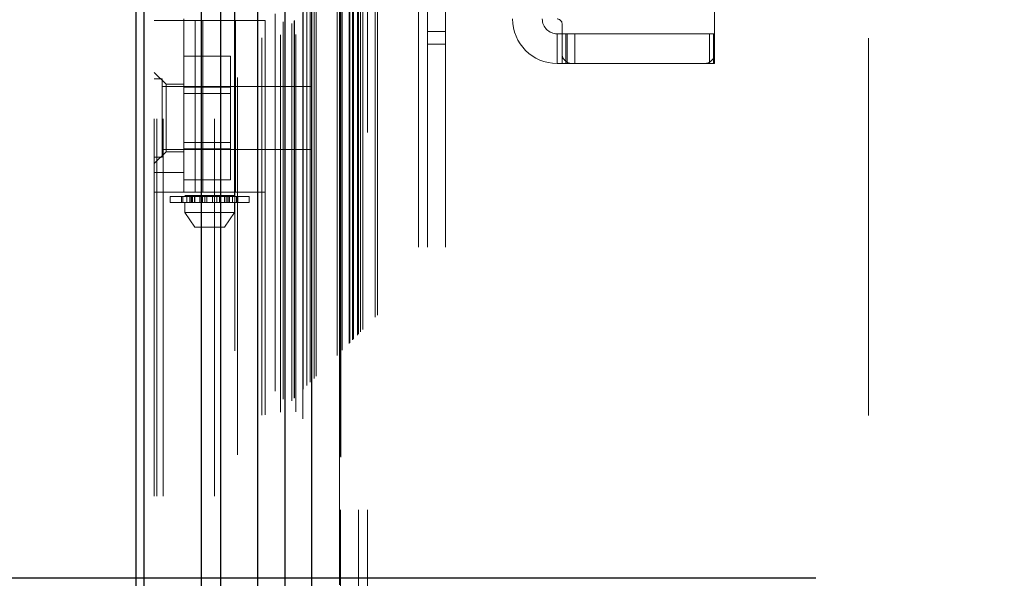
# Model space of a CAD drawing. Header units: inches. Extents: x 0.2 to 10.8, y 0.2 to 8.2.
# Tile 58 of 146: x 2.992 to 3.253, y 3.346 to 3.494. Entities that reach past the tile are written whole.
import ezdxf

# ---------------------------------------------------------------- set-up
doc = ezdxf.new("R2010")
doc.units = ezdxf.units.IN
doc.header["$MEASUREMENT"] = 0
doc.linetypes.add('HIDDEN', pattern=[0.075, 0.05, -0.025])
doc.layers.add('DIMENSIONS', color=140, linetype='Continuous')
doc.styles.add('SLDTEXTSTYLE0', font='TXT', dxfattribs={"width": 0.7})
doc.dimstyles.new('SLDDIMSTYLE0', dxfattribs={"dimtxt": 0.084961, "dimasz": 0.13, "dimexe": 0, "dimexo": 0.0625, "dimgap": 0.02124, "dimtad": 0, "dimtih": 1, "dimtoh": 1, "dimlfac": 15, "dimrnd": 1e-09, "dimzin": 12, "dimdsep": 46, "dimtxsty": 'SLDTEXTSTYLE0', "dimsah": 1, "dimcen": 0.09, "dimadec": 0, "dimazin": 3, "dimtfac": 1, "dimtofl": 0, "dimtmove": 0, "dimatfit": 3, "dimfxl": 0, "dimfrac": 2, "dimtolj": 1, "dimtzin": 12, "dimarcsym": 0})

# ---------------------------------------------------------------- blocks, each defined once
blk = doc.blocks.new('_D')
at = {"layer": 'DIMENSIONS'}
for p, q in [((3.20296, 5.33867), (2.61263, 5.33867)), ((2.73763, 5.33867), (2.73763, 4.5295)), ((2.57606, 4.37545), (2.54753, 4.37545)), ((2.54753, 4.37545), (2.54753, 4.24042)), ((2.89921, 4.37545), (2.92774, 4.37545)), ((2.92774, 4.37545), (2.92774, 4.24042)), ((2.54753, 4.24042), (2.57606, 4.24042)), ((2.92774, 4.24042), (2.89921, 4.24042)), ((2.73763, 3.34644), (2.73763, 4.2214)), ((3.20296, 3.34644), (2.61263, 3.34644))]:
    blk.add_line(p, q, dxfattribs=at)
for points in [[(2.73763, 5.33867), (2.71763, 5.20867), (2.75763, 5.20867)], [(2.73763, 3.34644), (2.75763, 3.47644), (2.71763, 3.47644)]]:
    blk.add_solid(points, dxfattribs=at)
at = {"layer": 'DIMENSIONS', "char_height": 0.083333, "attachment_point": 1, "style": 'SLDTEXTSTYLE0'}
for s, insert in [('29.88', (2.57606, 4.5019)), ('759.0', (2.57606, 4.34785))]:
    blk.add_mtext(s, dxfattribs=dict(at, insert=insert))

msp = doc.modelspace()

# ---------------------------------------------------------------- linework, layer by layer
at = {"color": 7, "linetype": 'HIDDEN', "lineweight": 18}
for p, q in [((3.0299896, 3.1682289), (3.0299896, 5.8855227)), ((3.0275896, 3.1682289), (3.0275896, 5.5243469)), ((3.0282925, 3.1682289), (3.0282925, 5.5239482)), ((3.0299896, 3.1682289), (3.0299896, 5.5231499)), ((3.0435533, 3.1682289), (3.0435533, 5.5167693)), ((3.0452504, 3.1682289), (3.0452504, 5.5165622)), ((3.048948, 5.5067044), (3.048948, 3.1784046)), ((3.0496871, 3.1791361), (3.0496871, 5.5059752)), ((3.0560896, 3.1896663), (3.0560896, 5.495445)), ((3.0569962, 3.1897518), (3.0569962, 5.4953595)), ((3.0596893, 5.4959989), (3.0596893, 3.1891124)), ((3.0610511, 3.1905001), (3.0610511, 5.4946112)), ((3.0617752, 5.4938867), (3.0617752, 3.1912227)), ((3.0640509, 3.1934999), (3.0640509, 5.4916114)), ((3.064702, 3.1941511), (3.064702, 5.4909602)), ((3.0648218, 3.1942708), (3.0648218, 5.4908405)), ((3.0651476, 5.4905221), (3.0651476, 3.1945986)), ((3.0669569, 5.4887313), (3.0669569, 3.19638)), ((3.0669816, 3.1964289), (3.0669816, 5.4886836)), ((3.0670888, 3.1965378), (3.0670888, 5.4885735)), ((3.0680442, 3.1974957), (3.0680442, 5.4876149)), ((3.068944, 3.198393), (3.068944, 5.4867183)), ((3.0693205, 5.4863751), (3.0693205, 3.1987362)), ((3.0699859, 3.1994349), (3.0699859, 5.4856764)), ((3.0705705, 3.2000195), (3.0705705, 5.4850918)), ((3.0760776, 3.2055266), (3.0760776, 5.4795847)), ((3.0767442, 3.2061933), (3.0767442, 5.478918)), ((3.0770776, 5.4785847), (3.0770776, 3.2065266)), ((3.0770776, 3.2065266), (3.0770776, 5.4785847)), ((3.0774109, 3.2068599), (3.0774109, 5.4782514)), ((3.077449, 3.2068841), (3.077449, 5.4782174)), ((3.0792442, 3.2086933), (3.0792442, 5.476418)), ((3.0792442, 3.2086933), (3.0792442, 5.476418)), ((3.079437, 3.208886), (3.079437, 5.4762253)), ((3.0801804, 3.2096294), (3.0801804, 5.4754819)), ((3.0804109, 3.2098599), (3.0804109, 5.4752514)), ((3.081709, 3.2111424), (3.081709, 5.4739677)), ((3.0822748, 3.2117238), (3.0822748, 5.4733875)), ((3.0828932, 3.2123422), (3.0828932, 5.4727691)), ((3.0861656, 3.2156146), (3.0861656, 5.4694967)), ((3.0867483, 3.2161996), (3.0867483, 5.4689281)), ((3.0976562, 3.2341622), (3.0976562, 5.4508955)), ((3.0976562, 3.2341622), (3.0976562, 5.4508955)), ((3.1000562, 3.2341622), (3.1000562, 5.4508955)), ((3.1048562, 3.2341622), (3.1048562, 5.4508955)), ((3.0769622, 3.264589), (3.0769622, 5.4205223)), ((3.0817622, 3.264589), (3.0817622, 5.4205223)), ((3.0841622, 3.264589), (3.0841622, 5.4205223)), ((3.0841622, 3.264589), (3.0841622, 5.4205223)), ((3.2169622, 3.389589), (3.2169622, 5.2955223)), ((3.0357261, 3.6447123), (3.0357261, 3.4478619)), ((3.0488494, 3.4478619), (3.0488494, 3.6447123)), ((3.176146, 3.4854892), (3.176146, 3.6088488)), ((3.0275896, 3.4942819), (3.0569859, 3.4942819)), ((3.0354636, 3.4946756), (3.0354636, 3.4942819)), ((3.0354636, 3.4487438), (3.0354636, 3.4942819)), ((3.0384836, 3.4487438), (3.0384836, 3.4942819)), ((3.0405215, 3.4942819), (3.0405215, 3.4487438)), ((3.0491119, 3.4487438), (3.0491119, 3.4942819)), ((3.0569859, 3.4487438), (3.0569859, 3.4942819)), ((3.1357261, 3.4933633), (3.1357261, 3.4854892)), ((3.1000562, 3.4913289), (3.1048562, 3.4913289)), ((3.1344137, 3.4907386), (3.1344137, 3.4828646)), ((3.1344137, 3.4907386), (3.1357261, 3.4907386)), ((3.1357261, 3.4907386), (3.1370384, 3.4907386)), ((3.1367413, 3.4828646), (3.1367413, 3.4907386)), ((3.1370384, 3.4828646), (3.1370384, 3.4907386)), ((3.1748337, 3.4907386), (3.1370384, 3.4907386)), ((3.1390806, 3.4828646), (3.1390806, 3.4907386)), ((3.1748337, 3.4907386), (3.176146, 3.4907386)), ((3.1748337, 3.4828646), (3.1748337, 3.4907386)), ((3.1758606, 3.4828646), (3.1758606, 3.4907386)), ((3.1000562, 3.4879955), (3.1048562, 3.4879955)), ((3.0354636, 3.4848256), (3.0477969, 3.4848256)), ((3.0477969, 3.4766272), (3.0477969, 3.4848256)), ((3.1357261, 3.4828646), (3.1357261, 3.4854892)), ((3.176146, 3.4828646), (3.176146, 3.4854892)), ((3.1357261, 3.4828646), (3.1344137, 3.4828646)), ((3.1370384, 3.4828646), (3.1357261, 3.4828646)), ((3.1383507, 3.4828646), (3.1370384, 3.4828646)), ((3.1383507, 3.4828646), (3.1735213, 3.4828646)), ((3.1748337, 3.4828646), (3.1735213, 3.4828646)), ((3.176146, 3.4828646), (3.1748337, 3.4828646)), ((3.0307392, 3.4773528), (3.0275896, 3.4805024)), ((3.0296729, 3.4788455), (3.0275896, 3.4788455)), ((3.0296729, 3.4580122), (3.0296729, 3.4788455)), ((3.0307392, 3.4773528), (3.0307392, 3.4684289)), ((3.0354636, 3.4773528), (3.0307392, 3.4773528)), ((3.0692562, 3.4767622), (3.0296729, 3.4767622)), ((3.0354636, 3.4766272), (3.0477969, 3.4766272)), ((3.0477969, 3.4749589), (3.0354636, 3.4749589)), ((3.0477969, 3.4602305), (3.0477969, 3.4766272)), ((3.0692562, 3.4600955), (3.0692562, 3.4767622)), ((3.0307392, 3.4684289), (3.0307392, 3.459505)), ((3.0354636, 3.4618989), (3.0477969, 3.4618989)), ((3.0275896, 3.4563554), (3.0307392, 3.459505)), ((3.0296729, 3.4600955), (3.0692562, 3.4600955)), ((3.0307392, 3.459505), (3.0354636, 3.459505)), ((3.0354636, 3.4602305), (3.0477969, 3.4602305)), ((3.0477969, 3.4520321), (3.0477969, 3.4602305)), ((3.0275896, 3.4580122), (3.0296729, 3.4580122)), ((3.0354636, 3.4539932), (3.0275896, 3.4539932)), ((3.0354636, 3.4520321), (3.0477969, 3.4520321)), ((3.0569859, 3.4487438), (3.0275896, 3.4487438)), ((3.031789, 3.4475995), (3.0362268, 3.4475995)), ((3.031789, 3.4475995), (3.031789, 3.4460247)), ((3.0362268, 3.4460247), (3.031789, 3.4460247)), ((3.0348181, 3.4475995), (3.0348181, 3.4460247)), ((3.034847, 3.4460247), (3.034847, 3.4475995)), ((3.0352072, 3.4475995), (3.0352072, 3.4460247)), ((3.0488494, 3.4478619), (3.0357261, 3.4478619)), ((3.0357261, 3.4460247), (3.0357261, 3.4434)), ((3.0362268, 3.4475995), (3.0362268, 3.4460247)), ((3.0362268, 3.4475995), (3.0370423, 3.4475995)), ((3.0370423, 3.4460247), (3.0362268, 3.4460247)), ((3.0370423, 3.4460247), (3.0370423, 3.4475995)), ((3.0370423, 3.4475995), (3.0383067, 3.4475995)), ((3.0378108, 3.4460247), (3.0370423, 3.4460247)), ((3.0373701, 3.4460247), (3.0373701, 3.4475995)), ((3.0376946, 3.4478619), (3.0376946, 3.4460247)), ((3.0376946, 3.4475995), (3.0376946, 3.4460247)), ((3.0377525, 3.4475995), (3.0377525, 3.4460247)), ((3.0377525, 3.4460247), (3.0467647, 3.4460247)), ((3.0377592, 3.4460247), (3.0377592, 3.4475995)), ((3.0382551, 3.4460247), (3.0382551, 3.4475995)), ((3.0383067, 3.4475995), (3.0383067, 3.4460247)), ((3.0383067, 3.4475995), (3.0383192, 3.4475995)), ((3.0383067, 3.4475995), (3.0397117, 3.4475995)), ((3.0383192, 3.4460247), (3.0383192, 3.4475995)), ((3.0397117, 3.4475995), (3.0397117, 3.4460247)), ((3.0397117, 3.4475995), (3.0403905, 3.4475995)), ((3.0403905, 3.4460247), (3.0403905, 3.4475995)), ((3.0403905, 3.4475995), (3.0409701, 3.4475995)), ((3.0409701, 3.4475995), (3.0409701, 3.4460247)), ((3.0409701, 3.4475995), (3.0415602, 3.4475995)), ((3.0415602, 3.4460247), (3.0415602, 3.4475995)), ((3.0415602, 3.4475995), (3.0430152, 3.4475995)), ((3.0430152, 3.4475995), (3.0430152, 3.4460247)), ((3.0430152, 3.4475995), (3.0436054, 3.4475995)), ((3.0436054, 3.4460247), (3.0436054, 3.4475995)), ((3.0436054, 3.4475995), (3.044185, 3.4475995)), ((3.044185, 3.4475995), (3.044185, 3.4460247)), ((3.044185, 3.4475995), (3.0448637, 3.4475995)), ((3.0448637, 3.4460247), (3.0448637, 3.4475995)), ((3.0448637, 3.4475995), (3.0462563, 3.4475995)), ((3.0462563, 3.4475995), (3.0462688, 3.4475995)), ((3.0462563, 3.4475995), (3.0462563, 3.4460247)), ((3.0462688, 3.4460247), (3.0462688, 3.4475995)), ((3.0462688, 3.4475995), (3.0475331, 3.4475995)), ((3.0463203, 3.4475995), (3.0463203, 3.4460247)), ((3.0475331, 3.4460247), (3.0467647, 3.4460247)), ((3.0468163, 3.4475995), (3.0468163, 3.4460247)), ((3.0468229, 3.4460247), (3.0468229, 3.4475995)), ((3.0468809, 3.4460247), (3.0468809, 3.4478619)), ((3.0468809, 3.4460247), (3.0468809, 3.4475995)), ((3.0472054, 3.4475995), (3.0472054, 3.4460247)), ((3.0475331, 3.4475995), (3.0475331, 3.4460247)), ((3.0475331, 3.4475995), (3.0483486, 3.4475995)), ((3.0483486, 3.4460247), (3.0475331, 3.4460247)), ((3.0483486, 3.4460247), (3.0483486, 3.4475995)), ((3.0483486, 3.4475995), (3.0527864, 3.4475995)), ((3.0527864, 3.4460247), (3.0483486, 3.4460247)), ((3.0488494, 3.4434), (3.0488494, 3.4460247)), ((3.0493683, 3.4460247), (3.0493683, 3.4475995)), ((3.0497285, 3.4475995), (3.0497285, 3.4460247)), ((3.0497573, 3.4460247), (3.0497573, 3.4475995)), ((3.0527864, 3.4460247), (3.0527864, 3.4475995)), ((3.0357261, 3.4434), (3.0488494, 3.4434)), ((3.0357261, 3.4434), (3.0383507, 3.439463)), ((3.0462247, 3.439463), (3.0488494, 3.4434)), ((3.0383507, 3.439463), (3.0462247, 3.439463)), ((3.0919622, 3.264589), (3.2169622, 3.389589))]:
    msp.add_line(p, q, dxfattribs=at)
at = {"color": 7, "linetype": 'Continuous', "lineweight": 25}
for p, q in [((3.0227896, 3.1682289), (3.0227896, 5.5248924)), ((3.0248984, 3.1682289), (3.0248984, 5.5239482)), ((3.0401592, 3.1682289), (3.0401592, 5.5167693)), ((3.0452504, 3.1682289), (3.0452504, 5.5165622)), ((3.0549622, 5.4959989), (3.0549622, 3.1891124)), ((3.0622299, 5.4887313), (3.0622299, 3.19638)), ((3.0693205, 5.4863751), (3.0693205, 3.1987362))]:
    msp.add_line(p, q, dxfattribs=at)
at = {"color": 7, "linetype": 'HIDDEN', "lineweight": 18, "flags": 128}
msp.add_lwpolyline([(3.0769145, 5.4787359), (3.0769154, 4.3183776), (3.0769145, 3.2063777)], dxfattribs=at)
at = {"color": 7, "linetype": 'HIDDEN', "lineweight": 18}
for centre, radius, start, end in [((3.1344137, 3.4946756), 0.011811, 180, 270), ((3.1344137, 3.4946756), 0.003937, 180, 270), ((3.1344137, 3.4933633), 0.0013123, 0, 90), ((3.1383507, 3.4854892), 0.0026247, 180, 270), ((3.1735213, 3.4854892), 0.0026247, 270, 0)]:
    msp.add_arc(centre, radius, start, end, dxfattribs=at)
for points, knots in [([(3.0814512, 3.2109068), (3.0814491, 3.216051), (3.0814445, 3.2276284), (3.0814469, 3.2457468), (3.081448, 3.2650563), (3.0814472, 3.29292), (3.0814475, 3.3292499), (3.0814473, 3.4128513), (3.0814475, 3.5771894), (3.0814473, 3.8974565), (3.0814477, 4.3861118), (3.0814461, 4.8900377), (3.0814488, 5.2334038), (3.081447, 5.3650676), (3.0814483, 5.3963196), (3.0814464, 5.4231915), (3.0814453, 5.4448704), (3.0814525, 5.4600801), (3.0814594, 5.4695551), (3.0814676, 5.4739306), (3.0814681, 5.4741923)], [0, 0, 0, 0, 0.00681866, 0.01534591, 0.02401606, 0.03241351, 0.05227944, 0.0721716, 0.14322762, 0.27011074, 0.49668772, 0.79094355, 0.93806785, 0.9518218, 0.9654648, 0.97949253, 0.98744074, 0.99420025, 0.99965311, 1, 1, 1, 1]), ([(3.0767325, 3.4446704), (3.0767324, 3.4165199), (3.0767322, 3.36022), (3.0767334, 3.2807302), (3.0767307, 3.2293918), (3.0767295, 3.2062025)], [0, 0, 0, 0, 0.3541418, 0.7082686, 1, 1, 1, 1])]:
    msp.add_open_spline(points, degree=3, knots=knots, dxfattribs=at)

# ---------------------------------------------------------------- dimensions: what is measured, and where the dimension line sits
at = {"layer": 'DIMENSIONS'}
dim = msp.add_linear_dim(base=(2.7376339, 3.3464446), p1=(3.2529622, 5.3386667), p2=(3.2529622, 3.3464446), angle=90, dimstyle='SLDDIMSTYLE0', dxfattribs=at)
dim.commit()
dim.dimension.update_dxf_attribs({"geometry": '_D', "text_midpoint": (2.7376339, 4.375454), "dimtype": 160})

doc.saveas('drawing.dxf')
